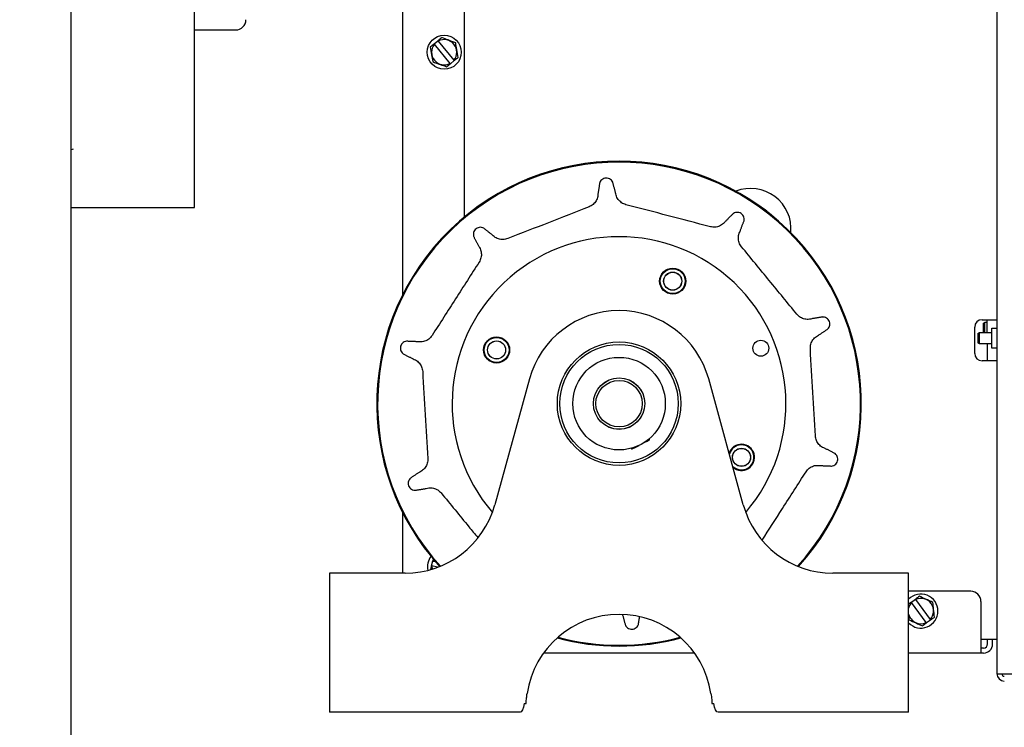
# Model space of a CAD drawing. Header units: inches. Extents: x 169.6 to 213.7, y 195.1 to 266.5.
# Tile 33 of 55: x 211.445 to 212.043, y 204.629 to 205.059. Entities that reach past the tile are written whole.
import ezdxf

# ---------------------------------------------------------------- set-up
doc = ezdxf.new("R2010")
doc.units = ezdxf.units.IN
doc.header["$LTSCALE"] = 0.25
doc.header["$MEASUREMENT"] = 0
doc.layers.add('ANNOTATIONS', color=1, linetype='Continuous')
doc.layers.add('RMX RH F.O.H.', color=7, linetype='Continuous')
doc.styles.add('ARIAL', font='arial.ttf', dxfattribs={"height": 0.09375})
doc.dimstyles.new('STANDARD$0', dxfattribs={"dimtxt": 0.09375, "dimasz": 0.09375, "dimexe": 0.03125, "dimexo": 0.046875, "dimgap": 0.09, "dimtad": 0, "dimtih": 1, "dimtoh": 1, "dimdec": 4, "dimzin": 0, "dimdsep": 46, "dimtxsty": 'ARIAL', "dimcen": 0.09, "dimadec": 0, "dimazin": 0, "dimtfac": 1, "dimtdec": 4, "dimtofl": 0, "dimtmove": 0, "dimatfit": 1, "dimfxl": 1, "dimtolj": 1, "dimtzin": 0, "dimarcsym": 0})

# ---------------------------------------------------------------- blocks, each defined once
blk = doc.blocks.new('*D65')
at = {"layer": 'ANNOTATIONS', "color": 0, "lineweight": -2, "transparency": 16777216}
for p, q in [((211.68821, 205.54715), (213.02274, 205.54715)), ((212.99149, 205.4534), (212.99149, 203.33205)), ((212.99149, 200.77585), (212.99149, 202.89719)), ((211.49184, 200.6821), (213.02274, 200.6821))]:
    blk.add_line(p, q, dxfattribs=at)
at = {"layer": 'ANNOTATIONS', "color": 0, "transparency": 16777216}
for points in [[(212.97586, 205.4534), (213.00711, 205.4534), (212.99149, 205.54715)], [(212.97586, 200.77585), (213.00711, 200.77585), (212.99149, 200.6821)]]:
    blk.add_solid(points, dxfattribs=at)
at = {"layer": 'defpoints', "color": 0, "transparency": 16777216}
for p in [(211.64134, 205.54715), (211.44497, 200.6821), (212.99149, 200.6821)]:
    blk.add_point(p, dxfattribs=at)
at = {"layer": 'ANNOTATIONS', "color": 0, "transparency": 16777216, "insert": (212.99149, 203.11462), "char_height": 0.09375, "attachment_point": 5, "style": 'ARIAL'}
blk.add_mtext('\\A1;TOTAL\\PHEIGHT', dxfattribs=at)

msp = doc.modelspace()

# ---------------------------------------------------------------- linework, layer by layer
at = {"layer": 'RMX RH F.O.H.', "linetype": 'Continuous'}
for p, q in [((211.47622, 204.4321), (211.47622, 205.4321)), ((211.55122, 204.9446), (211.55122, 205.3946)), ((212.03887, 205.22953), (212.03887, 204.66126)), ((211.67767, 205.07573), (211.67767, 204.89151)), ((211.71517, 205.06948), (211.71517, 204.93865)), ((211.55122, 205.05235), (211.57622, 205.05235)), ((211.69685, 205.04393), (211.69916, 205.04584)), ((211.69935, 205.04562), (211.70891, 205.034)), ((211.70659, 205.03209), (211.69703, 205.04371)), ((211.70909, 205.03377), (211.70677, 205.03187)), ((211.47743, 204.97993), (211.47622, 204.97949)), ((211.47622, 204.9446), (211.55122, 204.9446)), ((212.02537, 204.85585), (212.02537, 204.87185)), ((212.02987, 204.87635), (212.03887, 204.87635)), ((212.03061, 204.87418), (212.03061, 204.86858)), ((212.03161, 204.8685), (212.03161, 204.87475)), ((212.03287, 204.8685), (212.03287, 204.87635)), ((212.03586, 204.8591), (212.03586, 204.87115)), ((212.02721, 204.86793), (212.02721, 204.86233)), ((212.02821, 204.86175), (212.02821, 204.8685)), ((212.03287, 204.86175), (212.03287, 204.85135)), ((212.03887, 204.85135), (212.02987, 204.85135)), ((211.75474, 204.84035), (211.73369, 204.76386)), ((211.79692, 204.83495), (211.79691, 204.83498)), ((211.79813, 204.83636), (211.79813, 204.83633)), ((211.88474, 204.76386), (211.86369, 204.84035)), ((211.79397, 204.82875), (211.79399, 204.82872)), ((211.82463, 204.82276), (211.82461, 204.82278)), ((211.81547, 204.81106), (211.81548, 204.81104)), ((211.81732, 204.81199), (211.81576, 204.81116)), ((211.81944, 204.81353), (211.81942, 204.81355)), ((211.822, 204.81641), (211.82201, 204.81638)), ((211.67767, 204.75919), (211.67767, 204.72235)), ((211.69523, 204.72691), (211.696, 204.72981)), ((211.69666, 204.73041), (211.69628, 204.72973)), ((211.69628, 204.72973), (211.69752, 204.72941)), ((211.63322, 204.72235), (211.63322, 204.63785)), ((211.67922, 204.72235), (211.63322, 204.72235)), ((211.69551, 204.72684), (211.69566, 204.7248)), ((211.69897, 204.72592), (211.69551, 204.72684)), ((211.98522, 204.72235), (211.93922, 204.72235)), ((211.98522, 204.63785), (211.98522, 204.72235)), ((212.02292, 204.71135), (211.98522, 204.71135)), ((211.98688, 204.70481), (211.98931, 204.70657)), ((211.99585, 204.69237), (211.98705, 204.70458)), ((211.98948, 204.70633), (211.99829, 204.69413)), ((212.02917, 204.7051), (212.02917, 204.67385)), ((211.99846, 204.6939), (211.99602, 204.69214)), ((212.03887, 204.6821), (212.02917, 204.6821)), ((212.03322, 204.67935), (212.03322, 204.6821)), ((212.03622, 204.67935), (212.03622, 204.6821)), ((211.85508, 204.67385), (211.76336, 204.67385)), ((212.03072, 204.67385), (211.98522, 204.67385)), ((212.03072, 204.67685), (212.02917, 204.67685)), ((212.03887, 204.66126), (212.171, 204.66126)), ((211.74905, 204.63785), (211.63322, 204.63785)), ((211.75165, 204.64325), (211.75277, 204.64325)), ((211.86567, 204.64325), (211.86679, 204.64325)), ((211.98522, 204.63785), (211.86938, 204.63785))]:
    msp.add_line(p, q, dxfattribs=at)
at = {"layer": 'RMX RH F.O.H.', "linetype": 'Continuous', "flags": 128}
for points in [[(211.81734, 204.79784), (211.81765, 204.79801), (211.81853, 204.79848), (211.81988, 204.7992), (211.82137, 204.79999)], [(211.82346, 204.8011), (211.82496, 204.8019), (211.82631, 204.80262), (211.82719, 204.80308), (211.82749, 204.80324)], [(211.98705, 204.70458), (211.98574, 204.70265), (211.98522, 204.70118)]]:
    msp.add_lwpolyline(points, dxfattribs=at)
at = {"layer": 'RMX RH F.O.H.', "linetype": 'Continuous'}
for centre, radius in [((211.70297, 205.03885), 0.01035), ((211.84183, 204.89977), 0.00793), ((211.84183, 204.89977), 0.00775), ((211.84183, 204.89977), 0.00757), ((211.84183, 204.89977), 0.0055), ((211.84183, 204.89977), 0.00545), ((211.7348, 204.85797), 0.00793), ((211.7348, 204.85797), 0.00775), ((211.7348, 204.85797), 0.00757), ((211.7348, 204.85797), 0.0055), ((211.7348, 204.85797), 0.00545), ((211.80922, 204.82535), 0.0375), ((211.80922, 204.82535), 0.036), ((211.89538, 204.859), 0.00483), ((211.80922, 204.82535), 0.02812), ((211.80922, 204.82535), 0.01562), ((211.80922, 204.82535), 0.0156), ((211.80922, 204.82535), 0.0141), ((211.88364, 204.79274), 0.0055), ((211.88364, 204.79274), 0.00545)]:
    msp.add_circle(centre, radius, dxfattribs=at)
for centre, radius, start, end in [((211.57622, 205.0586), 0.00625, 270, 0), ((211.70297, 205.03885), 0.00767, 320.72188, 118.16943), ((211.70297, 205.03885), 0.00767, 140.72188, 298.16943), ((211.80922, 204.82535), 0.14725, 317.77113, 222.22887), ((211.80922, 204.82535), 0.14674, 317.69819, 222.30182), ((211.88922, 204.9316), 0.0245, 354.4, 111.64482), ((211.88922, 204.9316), 0.0145, 41.79943, 64.24538), ((211.80922, 204.82535), 0.10144, 319.37241, 220.62759), ((211.80922, 204.82535), 0.0565, 15.38848, 164.61152), ((212.02987, 204.87185), 0.0045, 90, 180), ((212.02987, 204.85585), 0.0045, 180, 270), ((211.82725, 204.80368), 0.0005, 298.00508, 28.00508), ((211.88364, 204.79274), 0.00793, 229.07783, 161.6991), ((211.88364, 204.79274), 0.00775, 227.08472, 163.69225), ((211.88364, 204.79274), 0.00757, 224.819, 165.95795), ((211.8171, 204.79828), 0.0005, 208.00508, 298.00508), ((211.67922, 204.77885), 0.0565, 270, 344.61152), ((211.93922, 204.77885), 0.0565, 195.38848, 270), ((211.70317, 204.72635), 0.01035, 143.15393, 192.69966), ((211.99267, 204.69935), 0.01035, 223.96147, 136.03855), ((212.02292, 204.7051), 0.00625, 0, 90), ((211.99267, 204.69935), 0.00767, 317.08907, 114.53663), ((211.80922, 204.64085), 0.0565, 8.55001, 171.44999), ((211.99267, 204.69935), 0.00767, 193.78954, 294.53663), ((211.80922, 204.82535), 0.14725, 255.19163, 284.80837), ((211.80922, 204.82535), 0.14674, 255.3243, 284.6757), ((212.03072, 204.67935), 0.0025, 270, 0), ((212.03072, 204.67935), 0.0055, 270, 0), ((212.04336, 204.66126), 0.00449, 180, 270), ((212.04336, 204.66126), 0.0015, 180, 270)]:
    msp.add_arc(centre, radius, start, end, dxfattribs=at)
at = {"layer": 'RMX RH F.O.H.', "linetype": 'Continuous', "extrusion": (0, 0, -1)}
for centre, start_param, end_param in [((211.74905, 204.64925), 2.125058, 3.141593), ((211.86938, 204.64925), 3.141593, 4.158127)]:
    msp.add_ellipse(centre, major_axis=(0, 0.0114), ratio=0.267949, start_param=start_param, end_param=end_param, dxfattribs=at)
at = {"layer": 'RMX RH F.O.H.', "linetype": 'Continuous'}
for points, knots in [([(211.70149, 205.04775), (211.70119, 205.04751), (211.70043, 205.04688), (211.69965, 205.04624), (211.69916, 205.04584)], [0, 0, 0, 0, 0.385067, 1, 1, 1, 1]), ([(211.70994, 205.04458), (211.70843, 205.04515), (211.70561, 205.04621), (211.7028, 205.04726), (211.70149, 205.04775)], [0, 0, 0, 0, 0.532445, 1, 1, 1, 1]), ([(211.71142, 205.03569), (211.71115, 205.03727), (211.71066, 205.04024), (211.71017, 205.0432), (211.70994, 205.04458)], [0, 0, 0, 0, 0.532445, 1, 1, 1, 1]), ([(211.69452, 205.04202), (211.69479, 205.04044), (211.69528, 205.03747), (211.69577, 205.03451), (211.696, 205.03312)], [0, 0, 0, 0, 0.532445, 1, 1, 1, 1]), ([(211.696, 205.03312), (211.6975, 205.03256), (211.70033, 205.0315), (211.70314, 205.03045), (211.70445, 205.02995)], [0, 0, 0, 0, 0.532445, 1, 1, 1, 1]), ([(211.70909, 205.03377), (211.70957, 205.03417), (211.71036, 205.03481), (211.71112, 205.03544), (211.71142, 205.03569)], [0, 0, 0, 0, 0.614934, 1, 1, 1, 1]), ([(211.80536, 204.95987), (211.80512, 204.96029), (211.80465, 204.96111), (211.80346, 204.96198), (211.80207, 204.96242), (211.80061, 204.96237), (211.79926, 204.96184), (211.79817, 204.96091), (211.79764, 204.96001), (211.79746, 204.95949), (211.79743, 204.95941)], [0, 0, 0, 0, 0.143761, 0.284884, 0.422605, 0.558129, 0.693838, 0.831958, 0.973834, 1, 1, 1, 1]), ([(211.7964, 204.95281), (211.79637, 204.95227), (211.79628, 204.95078), (211.79537, 204.94848), (211.79355, 204.94621), (211.79185, 204.94535), (211.79099, 204.94492)], [0, 0, 0, 0, 0.159974, 0.440437, 0.719692, 1, 1, 1, 1]), ([(211.81344, 204.94622), (211.81297, 204.94637), (211.81158, 204.94681), (211.80957, 204.94824), (211.80778, 204.95059), (211.80736, 204.95249), (211.80715, 204.95343)], [0, 0, 0, 0, 0.146283, 0.43046, 0.715732, 1, 1, 1, 1]), ([(211.79099, 204.94492), (211.78276, 204.9417), (211.7663, 204.93527), (211.74983, 204.92884), (211.74159, 204.92562)], [0, 0, 0, 0, 0.499724, 1, 1, 1, 1]), ([(211.86475, 204.93279), (211.85621, 204.93503), (211.8391, 204.93951), (211.822, 204.94398), (211.81344, 204.94622)], [0, 0, 0, 0, 0.499724, 1, 1, 1, 1]), ([(211.88517, 204.93645), (211.88522, 204.93692), (211.88532, 204.93787), (211.88487, 204.93927), (211.884, 204.94044), (211.88279, 204.94126), (211.88139, 204.94163), (211.87996, 204.94152), (211.879, 204.9411), (211.87855, 204.94078), (211.87848, 204.94073)], [0, 0, 0, 0, 0.143761, 0.284885, 0.422608, 0.558134, 0.69384, 0.83196, 0.973833, 1, 1, 1, 1]), ([(211.72703, 204.93191), (211.72659, 204.93211), (211.72573, 204.9325), (211.72425, 204.9325), (211.72287, 204.93204), (211.72172, 204.93114), (211.72094, 204.92993), (211.7206, 204.92852), (211.7207, 204.92749), (211.72086, 204.92696), (211.72089, 204.92688)], [0, 0, 0, 0, 0.143764, 0.28489, 0.422609, 0.558134, 0.69384, 0.831959, 0.973835, 1, 1, 1, 1]), ([(211.87377, 204.936), (211.87342, 204.93558), (211.87248, 204.93443), (211.87038, 204.9331), (211.86758, 204.93234), (211.8657, 204.93264), (211.86475, 204.93279)], [0, 0, 0, 0, 0.159974, 0.440441, 0.719693, 1, 1, 1, 1]), ([(211.74159, 204.92562), (211.74112, 204.92546), (211.73973, 204.92501), (211.73727, 204.92497), (211.73444, 204.92583), (211.73299, 204.92711), (211.73226, 204.92776)], [0, 0, 0, 0, 0.146287, 0.430466, 0.715731, 1, 1, 1, 1]), ([(211.88368, 204.92066), (211.88338, 204.92106), (211.88252, 204.92223), (211.88173, 204.92457), (211.88167, 204.92752), (211.88244, 204.9293), (211.88283, 204.93019)], [0, 0, 0, 0, 0.146286, 0.430463, 0.715733, 1, 1, 1, 1]), ([(211.72394, 204.92093), (211.72423, 204.92048), (211.72503, 204.91922), (211.72564, 204.91682), (211.7255, 204.91392), (211.72463, 204.91222), (211.7242, 204.91137)], [0, 0, 0, 0, 0.1599722, 0.4404372, 0.7196906, 1, 1, 1, 1]), ([(211.9173, 204.87963), (211.9117, 204.88647), (211.90049, 204.90014), (211.88928, 204.91382), (211.88368, 204.92066)], [0, 0, 0, 0, 0.499724, 1, 1, 1, 1]), ([(211.7242, 204.91137), (211.71943, 204.90393), (211.70989, 204.88905), (211.70034, 204.87416), (211.69557, 204.86672)], [0, 0, 0, 0, 0.499724, 1, 1, 1, 1]), ([(211.92647, 204.87693), (211.92595, 204.87679), (211.92451, 204.87642), (211.92203, 204.87657), (211.91932, 204.8776), (211.91797, 204.87896), (211.9173, 204.87963)], [0, 0, 0, 0, 0.159972, 0.44044, 0.719691, 1, 1, 1, 1]), ([(211.93596, 204.87059), (211.93628, 204.87094), (211.93692, 204.87165), (211.93738, 204.87305), (211.93737, 204.87451), (211.93687, 204.87588), (211.93595, 204.877), (211.93473, 204.87775), (211.93371, 204.87798), (211.93316, 204.87799), (211.93307, 204.87799)], [0, 0, 0, 0, 0.14376, 0.284885, 0.422606, 0.558133, 0.693838, 0.831959, 0.973834, 1, 1, 1, 1]), ([(211.69557, 204.86672), (211.69528, 204.86631), (211.69443, 204.86513), (211.69246, 204.86366), (211.68966, 204.86269), (211.68773, 204.86287), (211.68677, 204.86296)], [0, 0, 0, 0, 0.146287, 0.430464, 0.715734, 1, 1, 1, 1]), ([(211.92548, 204.85869), (211.92547, 204.85919), (211.92547, 204.86064), (211.9262, 204.863), (211.92788, 204.86542), (211.92956, 204.86641), (211.93039, 204.8669)], [0, 0, 0, 0, 0.146283, 0.43046, 0.715732, 1, 1, 1, 1]), ([(211.68009, 204.86325), (211.67962, 204.86316), (211.67869, 204.86296), (211.6775, 204.8621), (211.67665, 204.86091), (211.67625, 204.85951), (211.67633, 204.85806), (211.67688, 204.85673), (211.67757, 204.85595), (211.67801, 204.85562), (211.67808, 204.85557)], [0, 0, 0, 0, 0.1437594, 0.284882, 0.4226044, 0.5581316, 0.6938374, 0.8319552, 0.9738338, 1, 1, 1, 1]), ([(211.92856, 204.80574), (211.92805, 204.81456), (211.92702, 204.83221), (211.92599, 204.84986), (211.92548, 204.85869)], [0, 0, 0, 0, 0.499724, 1, 1, 1, 1]), ([(211.68404, 204.85255), (211.68455, 204.85235), (211.68593, 204.85181), (211.68784, 204.85023), (211.68943, 204.8478), (211.68973, 204.84591), (211.68988, 204.84497)], [0, 0, 0, 0, 0.159977, 0.440437, 0.719692, 1, 1, 1, 1]), ([(211.68988, 204.84497), (211.69039, 204.83615), (211.69142, 204.8185), (211.69245, 204.80085), (211.69296, 204.79201)], [0, 0, 0, 0, 0.499724, 1, 1, 1, 1]), ([(211.93439, 204.79816), (211.93389, 204.79835), (211.9325, 204.7989), (211.93059, 204.80048), (211.929, 204.80291), (211.92871, 204.80479), (211.92856, 204.80574)], [0, 0, 0, 0, 0.159976, 0.440437, 0.719692, 1, 1, 1, 1]), ([(211.93834, 204.78745), (211.93881, 204.78755), (211.93974, 204.78774), (211.94094, 204.78861), (211.94179, 204.7898), (211.94219, 204.7912), (211.94211, 204.79264), (211.94155, 204.79397), (211.94087, 204.79476), (211.94042, 204.79509), (211.94036, 204.79514)], [0, 0, 0, 0, 0.1437588, 0.2848853, 0.4226065, 0.558131, 0.6938366, 0.8319559, 0.9738339, 1, 1, 1, 1]), ([(211.69296, 204.79201), (211.69296, 204.79152), (211.69297, 204.79006), (211.69224, 204.78771), (211.69055, 204.78528), (211.68888, 204.7843), (211.68805, 204.78381)], [0, 0, 0, 0, 0.146284, 0.430462, 0.715735, 1, 1, 1, 1]), ([(211.92287, 204.78399), (211.92316, 204.78439), (211.92401, 204.78557), (211.92598, 204.78705), (211.92877, 204.78802), (211.9307, 204.78783), (211.93167, 204.78774)], [0, 0, 0, 0, 0.146284, 0.430462, 0.715733, 1, 1, 1, 1]), ([(211.89619, 204.74238), (211.90031, 204.7488), (211.9092, 204.76267), (211.91809, 204.77654), (211.92287, 204.78399)], [0, 0, 0, 0, 0.463124, 1, 1, 1, 1]), ([(211.68248, 204.78012), (211.68215, 204.77976), (211.68152, 204.77906), (211.68106, 204.77766), (211.68107, 204.7762), (211.68157, 204.77483), (211.68248, 204.77371), (211.68371, 204.77295), (211.68473, 204.77273), (211.68528, 204.77272), (211.68537, 204.77272)], [0, 0, 0, 0, 0.14376, 0.284883, 0.422605, 0.558132, 0.693838, 0.831958, 0.973834, 1, 1, 1, 1]), ([(211.69196, 204.77378), (211.69249, 204.77392), (211.69393, 204.77429), (211.6964, 204.77413), (211.69912, 204.7731), (211.70046, 204.77175), (211.70114, 204.77107)], [0, 0, 0, 0, 0.1599775, 0.4404395, 0.7196951, 1, 1, 1, 1]), ([(211.70114, 204.77107), (211.70674, 204.76424), (211.71415, 204.7552), (211.72156, 204.74615), (211.72337, 204.74394)], [0, 0, 0, 0, 0.755622, 1, 1, 1, 1]), ([(211.99176, 204.70833), (211.99145, 204.7081), (211.99064, 204.70753), (211.98982, 204.70693), (211.98931, 204.70657)], [0, 0, 0, 0, 0.38507, 1, 1, 1, 1]), ([(211.99998, 204.70463), (211.99852, 204.70529), (211.99577, 204.70652), (211.99303, 204.70775), (211.99176, 204.70833)], [0, 0, 0, 0, 0.532445, 1, 1, 1, 1]), ([(212.0009, 204.69566), (212.00074, 204.69725), (212.00043, 204.70025), (212.00013, 204.70324), (211.99998, 204.70463)], [0, 0, 0, 0, 0.532444, 1, 1, 1, 1]), ([(211.81308, 204.69084), (211.81331, 204.69042), (211.81378, 204.6896), (211.81498, 204.68873), (211.81637, 204.68829), (211.81782, 204.68834), (211.81917, 204.68886), (211.82027, 204.6898), (211.8208, 204.69069), (211.82098, 204.69122), (211.821, 204.6913)], [0, 0, 0, 0, 0.143761, 0.284884, 0.422605, 0.558135, 0.693839, 0.831957, 0.973835, 1, 1, 1, 1]), ([(211.98535, 204.69407), (211.98682, 204.69342), (211.98957, 204.69218), (211.9923, 204.69095), (211.99358, 204.69038)], [0, 0, 0, 0, 0.532442, 1, 1, 1, 1]), ([(211.99846, 204.6939), (211.99896, 204.69426), (211.99979, 204.69485), (212.00059, 204.69543), (212.0009, 204.69566)], [0, 0, 0, 0, 0.61493, 1, 1, 1, 1]), ([(211.75277, 204.64325), (211.7528, 204.6438), (211.75285, 204.64489), (211.75303, 204.64691), (211.75323, 204.64839), (211.75335, 204.64925)], [0, 0, 0, 0, 0.2944346, 0.5887794, 1, 1, 1, 1]), ([(211.86509, 204.64925), (211.86518, 204.64863), (211.86535, 204.64739), (211.86556, 204.64533), (211.86563, 204.64402), (211.86567, 204.64325)], [0, 0, 0, 0, 0.296612, 0.591343, 1, 1, 1, 1])]:
    msp.add_open_spline(points, degree=3, knots=knots, dxfattribs=at)
for points in [[(211.69935, 205.04562), (211.69916, 205.04584)], [(211.69685, 205.04393), (211.69452, 205.04202)], [(211.69685, 205.04393), (211.69703, 205.04371)], [(211.70909, 205.03377), (211.70891, 205.034)], [(211.70445, 205.02995), (211.70677, 205.03187)], [(211.70659, 205.03209), (211.70677, 205.03187)], [(211.79743, 204.95941), (211.7964, 204.95281)], [(211.80715, 204.95343), (211.80536, 204.95987)], [(211.87848, 204.94073), (211.87377, 204.936)], [(211.73226, 204.92776), (211.72703, 204.93191)], [(211.88283, 204.93019), (211.88517, 204.93645)], [(211.72089, 204.92688), (211.72394, 204.92093)], [(211.93307, 204.87799), (211.92647, 204.87693)], [(212.03061, 204.87418), (212.03161, 204.87475)], [(212.03161, 204.87475), (212.03287, 204.87475)], [(212.03586, 204.87115), (212.03887, 204.87115)], [(211.93039, 204.8669), (211.93596, 204.87059)], [(212.02721, 204.86793), (212.02821, 204.8685)], [(212.02821, 204.8685), (212.03586, 204.8685)], [(212.03074, 204.8685), (212.03061, 204.86858)], [(211.68677, 204.86296), (211.68009, 204.86325)], [(212.02821, 204.86175), (212.02721, 204.86233)], [(212.03586, 204.86175), (212.02821, 204.86175)], [(212.03887, 204.8591), (212.03586, 204.8591)], [(211.67808, 204.85557), (211.68404, 204.85255)], [(211.80297, 204.83965), (211.80297, 204.83967)], [(211.81547, 204.83967), (211.81547, 204.83965)], [(211.80297, 204.81103), (211.80297, 204.81106)], [(211.82761, 204.80408), (211.8277, 204.80392)], [(211.81666, 204.79805), (211.81658, 204.79821)], [(211.94036, 204.79514), (211.93439, 204.79816)], [(211.93167, 204.78774), (211.93834, 204.78745)], [(211.68805, 204.78381), (211.68248, 204.78012)], [(211.68537, 204.77272), (211.69196, 204.77378)], [(211.69631, 204.73097), (211.696, 204.72981)], [(211.69628, 204.72973), (211.696, 204.72981)], [(211.69523, 204.72691), (211.69468, 204.72484)], [(211.69523, 204.72691), (211.69551, 204.72684)], [(211.98688, 204.70481), (211.98522, 204.70361)], [(211.98688, 204.70481), (211.98705, 204.70458)], [(211.98948, 204.70633), (211.98931, 204.70657)], [(211.81129, 204.69727), (211.81308, 204.69084)], [(211.821, 204.6913), (211.82168, 204.69562)], [(211.98522, 204.6954), (211.98535, 204.69407)], [(211.99358, 204.69038), (211.99602, 204.69214)], [(211.99585, 204.69237), (211.99602, 204.69214)], [(211.99846, 204.6939), (211.99829, 204.69413)]]:
    msp.add_open_spline(points, degree=1, dxfattribs=at)

# ---------------------------------------------------------------- dimensions: what is measured, and where the dimension line sits
at = {"layer": 'ANNOTATIONS'}
dim = msp.add_linear_dim(base=(212.99149, 200.6821), p1=(211.64134, 205.54715), p2=(211.44497, 200.6821), angle=90, text='TOTAL\\PHEIGHT', dimstyle='STANDARD$0', dxfattribs=at)
dim.commit()
dim.dimension.update_dxf_attribs({"geometry": '*D65', "text_midpoint": (212.99149, 203.11462)})

doc.saveas('drawing.dxf')
